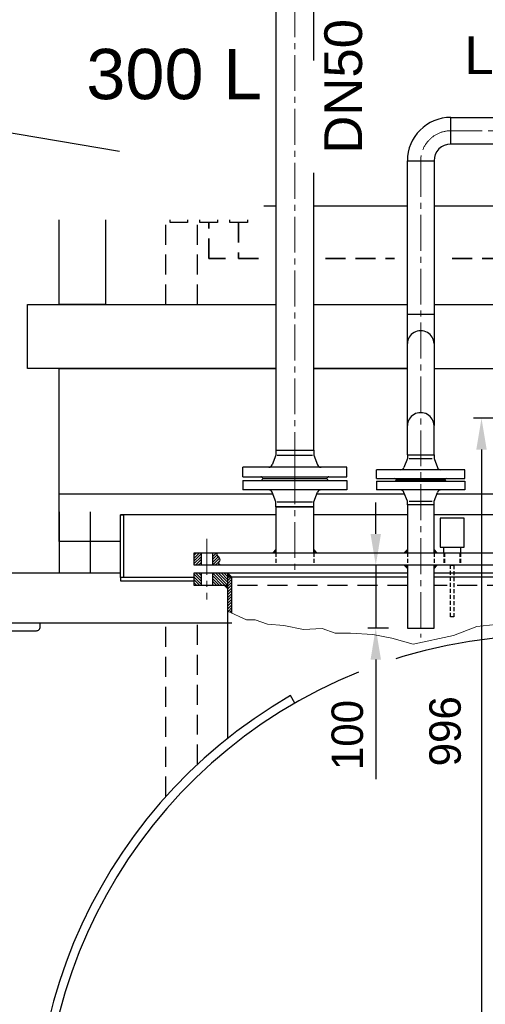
# Model space of a CAD drawing. Header units: millimetres. Extents: x -1994 to 34849, y -5138 to 8304.
# Tile 14 of 19: x 5884 to 6624, y 5728 to 7294. Entities that reach past the tile are written whole.
import ezdxf

# ---------------------------------------------------------------- set-up
doc = ezdxf.new("R2010")
doc.units = ezdxf.units.MM
doc.linetypes.add('HIDDEN', pattern=[9.525, 6.35, -3.175])
doc.linetypes.add('MITTE2', pattern=[28.575, 19.05, -3.175, 3.175, -3.175])
doc.styles.add('LBB3.5M1000', font='isocp.shx', dxfattribs={"height": 3.5})
doc.dimstyles.new('DIN', dxfattribs={"dimtxt": 2.5, "dimasz": 2.5, "dimexe": 1.25, "dimexo": 0.625, "dimtad": 1, "dimtih": 1, "dimdec": 4, "dimdsep": 46, "dimlunit": 6, "dimtxsty": 'Standard', "dimcen": 2.5, "dimadec": 0, "dimazin": 0, "dimtfac": 1, "dimtdec": 4, "dimtmove": 0, "dimatfit": 3, "dimfxl": 0, "dimtvp": 1, "dimtolj": 1, "dimtzin": 0, "dimarcsym": 0})
pattern_1 = [(135, (6721.3024, 6404.0098), (-2.245064, -2.245064), [])]
pattern_2 = [(45, (6182.096, 6435.983), (-2.24506, 2.24506), [])]

# ---------------------------------------------------------------- blocks, each defined once
blk = doc.blocks.new('*D47')
at = {"color": 0, "lineweight": -2, "transparency": 16777216}
for p, q in [((6672.9, 6660), (6605.5, 6660)), ((6618, 6610), (6618, 5714)), ((6672.9, 5664), (6605.5, 5664))]:
    blk.add_line(p, q, dxfattribs=at)
at = {"color": 0, "transparency": 16777216}
for points in [[(6609.7, 6610), (6626.3, 6610), (6618, 6660)], [(6609.7, 5714), (6626.3, 5714), (6618, 5664)]]:
    blk.add_solid(points, dxfattribs=at)
at = {"layer": 'DEFPOINTS', "color": 0, "transparency": 16777216}
for p in [(6772.9, 6660), (6618, 5664), (6772.9, 5664)]:
    blk.add_point(p, dxfattribs=at)
at = {"color": 0, "transparency": 16777216, "insert": (6560.4, 6162), "char_height": 50, "attachment_point": 5, "rotation": 90}
blk.add_mtext('\\A1;996', dxfattribs=at)
blk = doc.blocks.new('*D56')
at = {"color": 0, "lineweight": -2, "transparency": 16777216}
for p, q in [((6449.9, 6476), (6449.9, 6526)), ((6470.1, 6426), (6437.4, 6426)), ((6449.9, 6426), (6449.9, 6326)), ((6470.1, 6326), (6437.4, 6326)), ((6449.9, 6276), (6449.9, 6086))]:
    blk.add_line(p, q, dxfattribs=at)
at = {"color": 0, "transparency": 16777216}
for points in [[(6441.6, 6476), (6458.2, 6476), (6449.9, 6426)], [(6441.6, 6276), (6458.2, 6276), (6449.9, 6326)]]:
    blk.add_solid(points, dxfattribs=at)
at = {"layer": 'DEFPOINTS', "color": 0, "transparency": 16777216}
for p in [(6500.1, 6426), (6449.9, 6326), (6500.1, 6326)]:
    blk.add_point(p, dxfattribs=at)
at = {"color": 0, "transparency": 16777216, "insert": (6404.9, 6156), "char_height": 50, "attachment_point": 5, "rotation": 90}
blk.add_mtext('\\A1;100', dxfattribs=at)

msp = doc.modelspace()

# ---------------------------------------------------------------- hatches: boundary and pattern name
at = {"lineweight": 9}
h = msp.add_hatch(dxfattribs=at)
h.set_pattern_fill('ANSI31', color=256)
h.set_pattern_definition(pattern_2)
h.paths.add_polyline_path([(6172.30244, 6445.98291), (6161.30244, 6445.98291), (6161.30244, 6425.98291), (6172.30244, 6425.98291)])
h = msp.add_hatch(dxfattribs=at)
h.set_pattern_fill('ANSI31', color=256)
h.set_pattern_definition(pattern_2)
h.paths.add_polyline_path([(6200.69992, 6438.16929), (6199.29377, 6439.77538), (6198.79155, 6440.27726), (6197.88763, 6441.48181), (6197.38541, 6442.28485), (6197.28495, 6442.9875), (6197.38541, 6444.39282), (6197.88763, 6445.49697), (6197.8694, 6445.98291), (6190.30244, 6445.98291), (6190.30244, 6425.98291), (6202.88978, 6425.98291), (6201.80475, 6427.42874), (6200.0973, 6428.93443), (6199.796, 6430.03858), (6200.19769, 6431.74504), (6201.50344, 6433.04995), (6201.90521, 6434.45527), (6201.30253, 6436.96474)])
h = msp.add_hatch(color=256)
h.dxf.hatch_style = 1
h.paths.add_polyline_path([(6291.15244, 6450.98291), (6291.15244, 6445.98291), (6286.15244, 6445.98291)])
h = msp.add_hatch(color=256)
h.dxf.hatch_style = 1
h.paths.add_polyline_path([(6351.45244, 6450.9829), (6351.45244, 6445.9829), (6356.45244, 6445.9829)])
h = msp.add_hatch(color=256)
h.dxf.hatch_style = 1
h.paths.add_polyline_path([(6500.10244, 6450.98291), (6500.10244, 6445.98291), (6495.10244, 6445.98291)])
h = msp.add_hatch(color=256)
h.dxf.hatch_style = 1
h.paths.add_polyline_path([(6542.50244, 6450.9829), (6542.50244, 6445.9829), (6547.50244, 6445.9829)])
h = msp.add_hatch(color=256)
h.dxf.hatch_style = 1
h.paths.add_polyline_path([(6500.10244, 6420.98291), (6500.10244, 6425.98291), (6495.10244, 6425.98291)])
h = msp.add_hatch(color=256)
h.dxf.hatch_style = 1
h.paths.add_polyline_path([(6542.50244, 6420.98292), (6542.50244, 6425.98292), (6547.50244, 6425.98292)])
h = msp.add_hatch(dxfattribs=at)
h.set_pattern_fill('ANSI31', color=256, angle=90)
h.set_pattern_definition(pattern_1)
h.paths.add_polyline_path([(6172.30244, 6414.00981), (6161.30244, 6414.00981), (6161.30244, 6394.00981), (6172.30244, 6394.00981)])
h = msp.add_hatch(dxfattribs=at)
h.set_pattern_fill('ANSI31', color=256, angle=90)
h.set_pattern_definition(pattern_1)
h.paths.add_polyline_path([(6214.30244, 6414.00981), (6190.30244, 6414.00981), (6190.30244, 6394.00981), (6214.30244, 6394.00981)])
h = msp.add_hatch(color=256)
h.dxf.hatch_style = 1
h.paths.add_polyline_path([(6214.30244, 6414.00981), (6214.30244, 6407.00981), (6221.30244, 6407.00981)])
h = msp.add_hatch(dxfattribs=at)
h.set_pattern_fill('ANSI31', color=256)
h.set_pattern_definition([(45, (6721.3024, 6360.5098), (-2.245064, 2.245064), [])])
h.paths.add_polyline_path([(6214.30244, 6352.97032), (6221.30244, 6349.79433), (6221.30244, 6407.00981), (6214.30244, 6407.00981)])
h = msp.add_hatch(color=256)
h.dxf.hatch_style = 1
h.paths.add_polyline_path([(6209.30244, 6394.00981), (6214.30244, 6394.00981), (6214.30244, 6389.00981)])

# ---------------------------------------------------------------- linework, layer by layer
at = {"linetype": 'MITTE2', "lineweight": 5, "ltscale": 3}
for p, q in [((6321.30244, 6580.56913), (6321.30244, 7387.40453)), ((6790.66764, 7117.33587), (6569.30244, 7117.33587)), ((6521.30244, 7069.33587), (6521.30244, 6311.32735)), ((6321.30244, 6580.56913), (6321.30244, 6418.3321))]:
    msp.add_line(p, q, dxfattribs=at)
for p, q in [((6569.30244, 7096.13587), (6569.30244, 7138.53587)), ((6500.10244, 7069.33587), (6542.50244, 7069.33587)), ((6500.10244, 6648.34735), (6500.10244, 6825.06951)), ((6542.50244, 6825.06951), (6542.50244, 6648.34735)), ((6500.10244, 6601.98291), (6500.10244, 6648.34735)), ((6542.50244, 6601.98291), (6542.50244, 6648.34735)), ((6291.15244, 6600.98291), (6285.28609, 6585.81819)), ((6291.15244, 6608.98291), (6351.45244, 6608.98291)), ((6291.15244, 6608.98291), (6291.15244, 6600.98291)), ((6293.15244, 6600.98291), (6349.45244, 6600.98291)), ((6351.45244, 6608.98291), (6351.45244, 6600.98291)), ((6351.45244, 6600.98291), (6357.3188, 6585.81819)), ((6500.10244, 6595.98291), (6494.76807, 6581.86251)), ((6500.10244, 6601.98291), (6500.10244, 6595.98291)), ((6500.10244, 6601.98291), (6542.50244, 6601.98291)), ((6503.10244, 6595.98291), (6539.50244, 6595.98291)), ((6542.50244, 6601.98291), (6542.50244, 6595.98291)), ((6542.50244, 6595.98291), (6547.83682, 6581.86251)), ((6238.80244, 6566.98291), (6238.80244, 6581.98291)), ((6403.80244, 6581.98291), (6238.80244, 6581.98291)), ((6403.80244, 6566.98291), (6403.80244, 6581.98291)), ((6238.80244, 6566.98291), (6403.80244, 6566.98291)), ((6270.30244, 6563.98291), (6372.30244, 6563.98291)), ((6270.30244, 6563.98291), (6270.30244, 6563.98291)), ((6372.30244, 6563.98291), (6372.30244, 6563.98291)), ((6451.30244, 6563.98291), (6451.30244, 6577.98291)), ((6591.30244, 6577.98291), (6451.30244, 6577.98291)), ((6451.30244, 6563.98291), (6591.30244, 6563.98291)), ((6591.30244, 6563.98291), (6591.30244, 6577.98291)), ((6238.80244, 6560.98291), (6403.80244, 6560.98291)), ((6238.80244, 6560.98291), (6238.80244, 6545.98291)), ((6403.80244, 6560.98291), (6403.80244, 6545.98291)), ((6451.30244, 6559.98291), (6591.30244, 6559.98291)), ((6451.30244, 6559.98291), (6451.30244, 6545.98291)), ((6482.30244, 6561.98291), (6560.30244, 6561.98291)), ((6482.30244, 6561.98291), (6482.30244, 6561.98291)), ((6482.30244, 6561.98291), (6482.30244, 6561.98291)), ((6560.30244, 6561.98291), (6560.30244, 6561.98291)), ((6560.30244, 6561.98291), (6560.30244, 6561.98291)), ((6591.30244, 6559.98291), (6591.30244, 6545.98291)), ((5946.30244, 6539.844), (6286.17723, 6539.844)), ((6403.80244, 6545.98291), (6238.80244, 6545.98291)), ((6291.15244, 6526.98291), (6285.28609, 6542.14764)), ((6351.45244, 6526.98291), (6357.3188, 6542.14764)), ((6356.42765, 6539.844), (6495.62159, 6539.844)), ((6591.30244, 6545.98291), (6451.30244, 6545.98291)), ((6500.10244, 6527.98291), (6494.76807, 6542.10331)), ((6542.50244, 6527.98291), (6547.83682, 6542.10331)), ((6546.9833, 6539.844), (6677.95483, 6539.844)), ((6291.15244, 6518.98291), (6291.15244, 6526.98291)), ((6291.15244, 6518.98291), (6351.45244, 6518.98291)), ((6293.15244, 6526.98291), (6349.45244, 6526.98291)), ((6351.45244, 6518.98291), (6351.45244, 6526.98291)), ((6500.10244, 6521.98291), (6500.10244, 6527.98291)), ((6503.10244, 6527.98291), (6539.50244, 6527.98291)), ((6542.50244, 6521.98291), (6542.50244, 6527.98291)), ((5946.30244, 6511.34664), (5946.30244, 6414.00981)), ((5996.30244, 6414.00981), (5996.30244, 6511.34664)), ((6291.15244, 6506.50981), (6043.80243, 6506.50981)), ((6500.10244, 6506.50981), (6351.45244, 6506.50981)), ((6677.95483, 6506.50981), (6542.50244, 6506.50981)), ((6172.30244, 6445.98291), (6172.30244, 6425.98291)), ((6190.30244, 6445.98291), (6190.30244, 6425.98291)), ((6286.15244, 6445.98291), (6291.15244, 6450.98291)), ((6356.45244, 6445.9829), (6351.45244, 6450.9829)), ((6495.10244, 6445.98291), (6500.10244, 6450.98291)), ((6547.50244, 6445.9829), (6542.50244, 6450.9829)), ((6495.10244, 6425.98291), (6500.10244, 6420.98291)), ((6547.50244, 6425.98292), (6542.50244, 6420.98292)), ((6172.30244, 6414.00981), (6172.30244, 6394.00981)), ((6190.30244, 6414.00981), (6190.30244, 6394.00981)), ((6214.30244, 6414.00981), (6214.30244, 6150.39667)), ((6221.30244, 6407.00981), (6214.30244, 6414.00981)), ((6500.10244, 6407.00981), (6214.30244, 6407.00981)), ((6221.30244, 6349.79433), (6221.30244, 6407.00981)), ((6944.63983, 6407.00981), (6542.50244, 6407.00981)), ((6209.30244, 6394.00981), (6214.30244, 6389.00981)), ((6321.30246, 6206.83013), (6314.4741, 6218.65719))]:
    msp.add_line(p, q)
at = {"linetype": 'HIDDEN', "lineweight": 35, "ltscale": 5}
msp.add_line((6211.25998, 6913.94204), (6184.33092, 6913.94204), dxfattribs=at)
at = {"linetype": 'MITTE2', "lineweight": 18, "ltscale": 3}
msp.add_line((6181.30244, 6468.12997), (6181.30244, 6371.86275), dxfattribs=at)
at = {"linetype": 'HIDDEN'}
for p, q in [((6291.15244, 6445.98291), (6291.15244, 6425.98291)), ((6351.45244, 6445.98291), (6351.45244, 6425.98291)), ((6500.10244, 6445.98291), (6500.10244, 6425.98291)), ((6542.50244, 6445.98291), (6542.50244, 6425.98291)), ((6558.08244, 6445.98291), (6558.08244, 6425.98291)), ((6559.05244, 6445.98291), (6559.05244, 6425.98291)), ((6583.55244, 6445.98291), (6583.55244, 6425.98291)), ((6584.52244, 6445.98291), (6584.52244, 6425.98291))]:
    msp.add_line(p, q, dxfattribs=at)
at = {"linetype": 'HIDDEN', "ltscale": 5}
for p, q in [((6500.10244, 6394.00981), (6214.30244, 6394.00981)), ((6944.63983, 6394.00981), (6542.50244, 6394.00981))]:
    msp.add_line(p, q, dxfattribs=at)
for points in [[(6291.15244, 7387.40453), (6291.15244, 6608.98291), (6351.45244, 6608.98291), (6351.45244, 7387.40453)], [(6291.15244, 6997.35947), (5946.30244, 6997.35947), (5946.30244, 7295.00981), (5946.30244, 7295.00981)], [(6790.66998, 7096.13587), (6569.30244, 7096.13587), (6569.30244, 7138.53587), (6790.66529, 7138.53587)], [(6500.10244, 6997.35947), (6351.45244, 6997.35947)], [(6790.68093, 6997.34735), (6542.50244, 6997.35947)], [(6291.15244, 6739.31151), (5896.30244, 6739.31151), (5896.30244, 6840.83658), (6291.15244, 6840.83658)], [(6351.45244, 6840.83658), (6500.10244, 6840.83658)], [(6542.50244, 6840.83658), (6778.3622, 6840.83658)], [(6043.80243, 6464.00981), (5946.30244, 6464.00981), (5946.30244, 6739.31151), (6291.15244, 6739.31151)], [(6500.10244, 6739.31151), (6351.45244, 6739.31151)], [(6351.45244, 6739.31151), (6500.10244, 6739.31151)], [(6542.50244, 6739.31151), (6790.68911, 6739.31151)], [(6558.08244, 6445.98291), (6558.08244, 6455.06426)], [(6584.52244, 6455.06426), (6584.52244, 6445.98291)], [(6197.8694, 6445.98291), (6197.88763, 6445.49697), (6197.38541, 6444.39282), (6197.28495, 6442.9875), (6197.38541, 6442.28485), (6197.88763, 6441.48181), (6198.79155, 6440.27726), (6199.29377, 6439.77538), (6200.69992, 6438.16929), (6201.30253, 6436.96474), (6201.90521, 6434.45527), (6201.50344, 6433.04995), (6200.19769, 6431.74504), (6199.796, 6430.03858), (6200.0973, 6428.93443), (6201.80475, 6427.42874), (6202.88978, 6425.98291)], [(6221.30244, 6334.00981), (5816.30247, 6334.00981), (5816.30247, 6414.00981), (6043.80243, 6414.00981)], [(6161.30244, 6406.50981), (6043.80243, 6406.50981), (6043.80243, 6401.50981), (6161.30244, 6401.50981)], [(6214.30244, 6394.00981), (6161.30244, 6394.00981), (6161.30244, 6414.00981), (6500.10244, 6414.00981)], [(6542.50244, 6414.00981), (6944.63983, 6414.00981)]]:
    msp.add_lwpolyline(points)
for points in [[(5946.30244, 7292.93303), (5946.30244, 7225.42992), (5930.70772, 7225.42992), (5930.70772, 7292.93303)], [(6500.10244, 7069.33587), (6542.50244, 7069.33587), (6542.50244, 6825.06951), (6500.10244, 6825.06951)], [(5946.30244, 6997.35947), (6019.97095, 6997.35947), (6019.97095, 6840.83658), (5946.30244, 6840.83658)], [(6122.90631, 6997.35947), (6150.83079, 6997.35947), (6150.83079, 6971.18953), (6122.90631, 6971.18953)], [(6170.36868, 6997.35947), (6198.29316, 6997.35947), (6198.29316, 6971.18953), (6170.36868, 6971.18953)], [(6217.83105, 6997.35947), (6245.75553, 6997.35947), (6245.75553, 6971.18953), (6217.83105, 6971.18953)], [(6291.15244, 6445.98291), (6351.45244, 6445.98291), (6351.45244, 6518.98291), (6291.15244, 6518.98291)], [(6500.10244, 6445.98291), (6542.50244, 6445.98291), (6542.50244, 6521.98291), (6500.10244, 6521.98291)], [(6048.80243, 6406.50981), (6043.80243, 6406.50981), (6043.80243, 6506.50981), (6048.80243, 6506.50981)], [(6552.07562, 6455.06426), (6590.52927, 6455.06426), (6590.52927, 6501.01835), (6552.07562, 6501.01835)], [(7281.30244, 6425.98291), (6161.30244, 6425.98291), (6161.30244, 6445.98291), (7281.30244, 6445.98291)], [(6500.10244, 6325.98291), (6542.50244, 6325.98291), (6542.50244, 6425.98291), (6500.10244, 6425.98291)]]:
    msp.add_lwpolyline(points, close=True)
for points in [[(6116.30247, 6840.83658), (6116.30247, 6997.35947)], [(6166.30247, 6840.83658), (6166.30247, 6997.35947)], [(6116.30247, 6058.0799), (6116.30247, 6334.00981)], [(6166.30247, 6108.9991), (6166.30247, 6334.00981)]]:
    msp.add_lwpolyline(points, dxfattribs=at)
at = {"linetype": 'HIDDEN', "lineweight": 35, "ltscale": 5}
for points in [[(6370.10519, 6913.94204), (6479.481, 6913.94204)], [(6571.5239, 6913.94204), (6688.66946, 6913.94204)]]:
    msp.add_lwpolyline(points, dxfattribs=at)
at = {"linetype": 'HIDDEN'}
msp.add_lwpolyline([(6568.5675, 6425.98291), (6574.03739, 6425.98291), (6574.03739, 6343.95755), (6568.5675, 6343.95755)], close=True, dxfattribs=at)
at = {"lineweight": 5}
msp.add_lwpolyline([(6851.38833, 6327.04946), (6823.94711, 6329.14181), (6768.36098, 6330.94283), (6745.14157, 6332.02341), (6723.3292, 6333.82443), (6706.44232, 6330.94283), (6691.66617, 6336.95447), (6675.48299, 6334.90501), (6650.85619, 6333.05243), (6610.74973, 6328.83323), (6573.45786, 6314.56869), (6509.42813, 6300.50676), (6475.65438, 6310.0689), (6445.39856, 6315.9749), (6409.51391, 6317.94359), (6385.5908, 6318.22483), (6364.48212, 6325.35817), (6334.93, 6323.9518), (6303.97067, 6330.28057), (6277.93667, 6332.39021), (6258.2352, 6339.42224), (6244.16291, 6339.42224), (6214.30244, 6352.97032)], dxfattribs=at)
msp.add_lwpolyline([(5828.30247, 6190.00981), (5828.30247, 6310.00981, -0.4142135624), (5840.30247, 6322.00981), (5910.30247, 6322.00981, 0.4142135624), (5916.30247, 6328.00981), (5916.30247, 6334.00981), (5816.30247, 6334.00981), (5816.30247, 6184.00981), (5822.30247, 6184.00981, 0.4142135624)], format="xyb", close=True)
for centre, radius, start, end in [((6569.30244, 7069.33587), 69.2, 90, 180), ((6569.30244, 7069.33587), 26.8, 90, 180), ((6279.6902, 6587.98291), 6, 270, 338.85143122), ((6362.91469, 6587.98291), 6, 201.14856878, 270), ((6489.15524, 6583.98291), 6, 270, 339.30454927), ((6553.44965, 6583.98291), 6, 200.69545073, 270), ((6267.30244, 6563.98291), 3, 0, 90), ((6267.30244, 6563.98291), 3, 270, 0), ((6375.30244, 6563.98291), 3, 90, 180), ((6375.30244, 6563.98291), 3, 180, 270), ((6480.30244, 6561.98291), 2, 0, 90), ((6562.30244, 6561.98291), 2, 90, 180), ((6480.30244, 6561.98291), 2, 270, 0), ((6562.30244, 6561.98291), 2, 180, 270), ((6279.6902, 6539.98291), 6, 21.14856878, 90), ((6362.91469, 6539.98291), 6, 90, 158.85143122), ((6489.15524, 6539.98291), 6, 20.69545073, 90), ((6553.44965, 6539.98291), 6, 90, 159.30454927), ((6721.30244, 5514.00983), 799.99997, 79.77971585, 107.43724259), ((6721.30244, 5514.00983), 799.99997, 111.92317721, 64.61569532), ((6721.30244, 5514.00983), 813.65669, 120, 270)]:
    msp.add_arc(centre, radius, start, end)
at = {"linetype": 'MITTE2', "lineweight": 5, "ltscale": 3}
msp.add_arc((6569.30244, 7069.33587), 48, 90, 180, dxfattribs=at)
for centre in [(6521.30244, 6778.70507), (6521.30244, 6648.34735)]:
    msp.add_ellipse(centre, major_axis=(-21.2, 0), ratio=0.9659258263, start_param=3.1415926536, end_param=6.2831853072)

# ---------------------------------------------------------------- texts
at = {"insert": (6590.72071, 7267.50833), "char_height": 60, "width": 79.7103107, "attachment_point": 1, "style": 'LBB3.5M1000', "bg_fill": 2}
msp.add_mtext('{\\fArial|b0|i0|c0|p34;LI}', dxfattribs=at)
at = {"insert": (6129.4751, 7206.97227), "char_height": 80, "attachment_point": 5, "style": 'LBB3.5M1000'}
msp.add_mtext_dynamic_manual_height_columns('{\\fArial|b0|i0|c0|p34;300 L}', width=358.4754911, gutter_width=17.5, heights=[114.00748], dxfattribs=at)

# ---------------------------------------------------------------- dimensions: what is measured, and where the dimension line sits
for base, p1, p2, override, picture, middle in [((6618.00706, 5664.00986), (6772.88911, 6659.98291), (6772.88911, 5664.00986), {"dimscale": 10, "dimtxt": 5, "dimasz": 5, "dimexo": 10, "dimdec": 0, "dimtmove": 2}, '*D47', (6560.42734, 6161.99639)), ((6449.91219, 6325.98291), (6500.10244, 6425.98291), (6500.10244, 6325.98291), {"dimscale": 10, "dimtxt": 5, "dimasz": 5, "dimexo": 3, "dimgap": 2, "dimdec": 0}, '*D56', (6449.91219, 6155.98291))]:
    dim = msp.add_linear_dim(base=base, p1=p1, p2=p2, angle=90, dimstyle='DIN', override=override)
    dim.commit()
    dim.dimension.update_dxf_attribs({"geometry": picture, "text_midpoint": middle, "dimtype": 160})

# ---------------------------------------------------------------- next in the draw order: texts
at = {"insert": (4342.3108, 7365.78474), "char_height": 60, "width": 1899.1788018, "attachment_point": 1, "style": 'LBB3.5M1000', "bg_fill": 2}
msp.add_mtext('{\\fArial|b0|i0|c0|p34;DAY TANK 300L WITH\\PCOLLECTING PAN \\P\\fArial|b0|i1|c0|p34;TAGESBEHÄLTER 300L MIT\\PAUFFANGWANNE}', dxfattribs=at)
at = {"insert": (6368.10433, 7080.79283), "char_height": 60, "width": 117.8751537, "attachment_point": 1, "rotation": 90, "style": 'LBB3.5M1000', "bg_fill": 2}
msp.add_mtext('{\\fArial|b0|i0|c0|p34;DN50}', dxfattribs=at)

# ---------------------------------------------------------------- next in the draw order: linework, layer by layer
msp.add_line((5470.02831, 7181.95967), (6042.37163, 7084.77439))
at = {"linetype": 'HIDDEN', "lineweight": 35, "ltscale": 5}
msp.add_line((6184.33092, 6913.94204), (6184.33092, 6971.18953), dxfattribs=at)
msp.add_lwpolyline([(6231.79329, 6971.18953), (6231.79329, 6913.94204), (6278.06229, 6913.94204)], dxfattribs=at)

doc.saveas('drawing.dxf')
